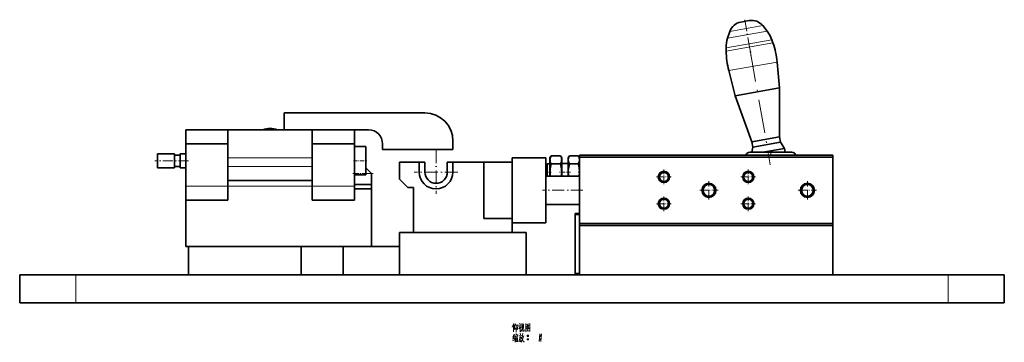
# Model space of a CAD drawing. Extents: x -161 to 1343, y -181 to 611.
# Tile 3 of 8: x 35 to 385, y 461 to 576. Entities that reach past the tile are written whole.
import ezdxf

# ---------------------------------------------------------------- set-up
doc = ezdxf.new("R2010")
doc.units = 0
doc.linetypes.add('DASHDOT', pattern=[18.5, 12, -3, 0.5, -3])

msp = doc.modelspace()

# ---------------------------------------------------------------- linework, layer by layer
at = {"color": 7, "lineweight": 35, "ltscale": 0.077335}
msp.add_line((291.31, 574.74), (294.35, 575.28), dxfattribs=at)
at = {"color": 7, "linetype": 'DASHDOT', "lineweight": 13, "ltscale": 0.346061}
msp.add_line((292.73, 575.59), (295.13, 561.96), dxfattribs=at)
at = {"color": 7, "lineweight": 13, "ltscale": 0.35763}
msp.add_line((286.62, 569.03), (300.71, 571.51), dxfattribs=at)
at = {"color": 7, "lineweight": 35, "ltscale": 0.063548}
for p, q in [((287.44, 571.43), (286.62, 569.03)), ((300.71, 571.51), (299.12, 573.49))]:
    msp.add_line(p, q, dxfattribs=at)
at = {"color": 7, "lineweight": 13, "ltscale": 0.29628}
msp.add_line((287.44, 571.43), (299.12, 573.49), dxfattribs=at)
at = {"color": 7, "lineweight": 13, "ltscale": 0.413654}
msp.add_line((286.09, 565.61), (302.38, 568.48), dxfattribs=at)
at = {"color": 7, "lineweight": 13, "ltscale": 0.422481}
msp.add_line((286.11, 564.47), (302.75, 567.41), dxfattribs=at)
at = {"color": 7, "lineweight": 35, "ltscale": 0.028373}
msp.add_line((302.75, 567.41), (302.38, 568.48), dxfattribs=at)
at = {"color": 7, "lineweight": 35, "ltscale": 0.028372}
msp.add_line((286.09, 565.61), (286.11, 564.47), dxfattribs=at)
at = {"color": 7, "linetype": 'DASHDOT', "lineweight": 13}
msp.add_line((294.52, 565.41), (301.82, 524.02), dxfattribs=at)
at = {"color": 7, "lineweight": 13, "ltscale": 0.436115}
msp.add_line((287.06, 557.51), (304.24, 560.54), dxfattribs=at)
at = {"color": 7, "lineweight": 35, "ltscale": 0.230036}
for p, q in [((305.12, 551.38), (304.24, 560.54)), ((287.06, 557.51), (289.36, 548.6))]:
    msp.add_line(p, q, dxfattribs=at)
at = {"color": 7, "lineweight": 35, "ltscale": 0.4}
msp.add_line((289.36, 548.6), (305.12, 551.38), dxfattribs=at)
at = {"color": 7, "lineweight": 35, "ltscale": 0.434029}
msp.add_line((305.14, 534.02), (305.12, 551.38), dxfattribs=at)
at = {"color": 7, "lineweight": 35, "ltscale": 0.434028}
msp.add_line((289.36, 548.6), (295.29, 532.28), dxfattribs=at)
at = {"color": 7, "lineweight": 35, "ltscale": 0.15}
for p, q in [((129, 536.51), (129, 542.51)), ((154, 536.51), (154, 530.51)), ((90, 528.01), (84, 528.01)), ((170, 519.01), (170, 525.01)), ((90, 523.01), (84, 523.01)), ((160, 517.04), (154, 517.04)), ((160, 515.51), (154, 515.51))]:
    msp.add_line(p, q, dxfattribs=at)
at = {"color": 7, "lineweight": 35}
for p, q in [((129, 542.51), (179, 542.51)), ((109, 536.51), (139, 536.51)), ((139, 536.51), (159, 536.51)), ((189, 529.51), (164, 529.51)), ((200, 525.01), (200, 505.01)), ((210, 526.51), (210, 503.51)), ((210, 505.01), (210, 525.01)), ((222, 526.51), (222, 503.51)), ((324, 527.51), (234, 527.51)), ((234, 526.81), (234, 503.21)), ((324, 526.81), (234, 526.81)), ((324, 526.81), (324, 503.21)), ((109, 518.51), (139, 518.51)), ((160, 517.04), (160, 497.01)), ((160, 515.51), (160, 495.01)), ((232.5, 506.31), (232.5, 485.61)), ((324, 503.21), (234, 503.21)), ((324, 502.51), (234, 502.51)), ((170, 500.01), (215, 500.01)), ((135, 495.01), (95, 495.01)), ((170, 495.01), (150, 495.01)), ((55, 485.01), (35, 485.01)), ((365, 485.01), (55, 485.01)), ((385, 485.01), (365, 485.01)), ((55, 475.01), (35, 475.01)), ((365, 475.01), (55, 475.01)), ((385, 475.01), (365, 475.01))]:
    msp.add_line(p, q, dxfattribs=at)
at = {"color": 7, "lineweight": 35, "ltscale": 0.125}
for p, q in [((94, 536.51), (94, 531.51)), ((139, 531.51), (139, 536.51)), ((154, 525.51), (154, 530.51)), ((158, 525.51), (158, 530.51)), ((154, 520.51), (154, 525.51)), ((158, 520.51), (158, 525.51)), ((109, 518.51), (109, 523.51)), ((94, 511.51), (94, 516.51)), ((109, 511.51), (109, 516.51)), ((139, 516.51), (139, 511.51)), ((154, 511.51), (154, 516.51))]:
    msp.add_line(p, q, dxfattribs=at)
at = {"color": 7, "lineweight": 35, "ltscale": 0.375}
for p, q in [((109, 536.51), (94, 536.51)), ((154, 536.51), (139, 536.51)), ((94, 531.51), (109, 531.51)), ((94, 516.51), (94, 531.51)), ((109, 516.51), (109, 531.51)), ((139, 531.51), (154, 531.51)), ((139, 516.51), (139, 531.51)), ((154, 516.51), (154, 531.51)), ((309.5, 528.51), (294.5, 528.51)), ((94, 511.51), (109, 511.51)), ((139, 511.51), (154, 511.51)), ((170, 500.01), (170, 485.01)), ((215, 500.01), (215, 485.01)), ((150, 495.01), (135, 495.01))]:
    msp.add_line(p, q, dxfattribs=at)
at = {"color": 7, "lineweight": 35, "ltscale": 0.25}
for p, q in [((109, 526.51), (109, 536.51)), ((295.29, 532.28), (305.14, 534.02)), ((295.63, 530.31), (305.48, 532.05)), ((210, 525.01), (200, 525.01)), ((200, 505.01), (210, 505.01)), ((95, 485.01), (95, 495.01)), ((135, 485.01), (135, 495.01)), ((150, 495.01), (150, 485.01)), ((35, 475.01), (35, 485.01)), ((385, 475.01), (385, 485.01))]:
    msp.add_line(p, q, dxfattribs=at)
at = {"color": 7, "lineweight": 35, "ltscale": 0.075}
for p, q in [((189, 529.51), (189, 532.51)), ((109, 523.51), (109, 526.51)), ((139, 523.51), (139, 526.51))]:
    msp.add_line(p, q, dxfattribs=at)
at = {"color": 7, "lineweight": 35, "ltscale": 0.050001}
msp.add_line((295.63, 530.31), (295.29, 532.28), dxfattribs=at)
at = {"color": 7, "lineweight": 35, "ltscale": 0.05}
for p, q in [((305.14, 534.02), (305.48, 532.05)), ((164, 531.51), (164, 529.51)), ((92, 527.51), (90, 527.51)), ((94, 528.01), (92, 528.01)), ((177, 525.01), (179, 525.01)), ((92, 523.51), (90, 523.51)), ((94, 523.01), (92, 523.01)), ((173, 516.01), (175, 516.01))]:
    msp.add_line(p, q, dxfattribs=at)
at = {"color": 7, "lineweight": 35, "ltscale": 0.065}
msp.add_line((306.88, 529.86), (305.48, 532.05), dxfattribs=at)
at = {"color": 7, "lineweight": 35, "ltscale": 0.1}
for p, q in [((154, 530.51), (158, 530.51)), ((154, 520.51), (158, 520.51))]:
    msp.add_line(p, q, dxfattribs=at)
at = {"color": 7, "linetype": 'DASHDOT', "lineweight": 13, "ltscale": 0.389999}
msp.add_line((183, 529.31), (183, 513.71), dxfattribs=at)
at = {"color": 7, "lineweight": 35, "ltscale": 0.046314}
msp.add_line((295.63, 530.31), (295.23, 528.51), dxfattribs=at)
at = {"color": 7, "lineweight": 35, "ltscale": 0.194993}
msp.add_line((299.2, 528.51), (306.88, 529.86), dxfattribs=at)
at = {"color": 7, "linetype": 'DASHDOT', "lineweight": 13, "ltscale": 0.030014}
msp.add_line((302, 528.61), (302, 527.41), dxfattribs=at)
at = {"color": 7, "lineweight": 35, "ltscale": 0.034383}
msp.add_line((306.88, 529.86), (307.12, 528.51), dxfattribs=at)
at = {"color": 7, "linetype": 'DASHDOT', "lineweight": 13, "ltscale": 0.300015}
msp.add_line((95, 525.51), (83, 525.51), dxfattribs=at)
at = {"color": 7, "lineweight": 35, "ltscale": 0.0625}
for p, q in [((84, 528.01), (84, 525.51)), ((84, 525.51), (84, 523.01)), ((90, 528.01), (90, 525.51)), ((90, 525.51), (90, 523.01)), ((92, 528.01), (92, 525.51)), ((92, 525.51), (92, 523.01))]:
    msp.add_line(p, q, dxfattribs=at)
at = {"color": 7, "lineweight": 13}
for p, q in [((109, 526.51), (139, 526.51)), ((109, 523.51), (139, 523.51)), ((109, 516.51), (139, 516.51))]:
    msp.add_line(p, q, dxfattribs=at)
at = {"color": 7, "linetype": 'DASHDOT', "lineweight": 13, "ltscale": 0.12}
msp.add_line((153.6, 525.51), (158.4, 525.51), dxfattribs=at)
at = {"color": 7, "lineweight": 35, "ltscale": 0.175}
msp.add_line((177, 525.01), (170, 525.01), dxfattribs=at)
at = {"color": 7, "lineweight": 35, "ltscale": 0.0875}
for p, q in [((177, 521.51), (177, 525.01)), ((179, 525.01), (179, 521.51)), ((187, 525.01), (187, 521.51)), ((189, 525.01), (189, 521.51))]:
    msp.add_line(p, q, dxfattribs=at)
at = {"color": 7, "lineweight": 35, "ltscale": 0.049999}
msp.add_line((187, 525.01), (189, 525.01), dxfattribs=at)
at = {"color": 7, "lineweight": 35, "ltscale": 0.275}
msp.add_line((200, 525.01), (189, 525.01), dxfattribs=at)
at = {"color": 7, "lineweight": 35, "ltscale": 0.3}
for p, q in [((222, 526.51), (210, 526.51)), ((234, 520.01), (222, 520.01)), ((234, 510.01), (222, 510.01)), ((222, 503.51), (210, 503.51))]:
    msp.add_line(p, q, dxfattribs=at)
at = {"color": 7, "lineweight": 35, "ltscale": 0.022329}
for p, q in [((223.5, 526.51), (223.95, 527.28)), ((227.67, 526.51), (227.22, 527.28)), ((230, 526.51), (230.45, 527.28)), ((234, 526.51), (233.55, 527.28))]:
    msp.add_line(p, q, dxfattribs=at)
at = {"color": 7, "lineweight": 35, "ltscale": 0.016747}
for p, q in [((223.5, 525.84), (223.5, 526.51)), ((227.67, 525.84), (227.67, 526.51)), ((230, 525.84), (230, 526.51))]:
    msp.add_line(p, q, dxfattribs=at)
at = {"color": 7, "lineweight": 35, "ltscale": 0.108253}
for p, q in [((223.5, 521.51), (223.5, 525.84)), ((227.67, 521.51), (227.67, 525.84)), ((230, 521.51), (230, 525.84))]:
    msp.add_line(p, q, dxfattribs=at)
at = {"color": 7, "lineweight": 35, "ltscale": 0.081921}
for p, q in [((223.95, 527.28), (227.22, 527.28)), ((223.95, 524.39), (227.22, 524.39))]:
    msp.add_line(p, q, dxfattribs=at)
at = {"color": 7, "lineweight": 35, "ltscale": 0.077671}
for p, q in [((230.45, 527.28), (233.55, 527.28)), ((230.45, 524.39), (233.55, 524.39))]:
    msp.add_line(p, q, dxfattribs=at)
at = {"color": 7, "lineweight": 35, "ltscale": 0.0175}
for p, q in [((234, 527.51), (234, 526.81)), ((324, 527.51), (324, 526.81)), ((234, 503.21), (234, 502.51)), ((324, 503.21), (324, 502.51))]:
    msp.add_line(p, q, dxfattribs=at)
at = {"color": 7, "lineweight": 35, "ltscale": 0.070711}
msp.add_line((160, 521.01), (158, 523.01), dxfattribs=at)
at = {"color": 7, "linetype": 'DASHDOT', "lineweight": 13, "ltscale": 0.39}
msp.add_line((190.8, 521.51), (175.2, 521.51), dxfattribs=at)
at = {"color": 7, "linetype": 'DASHDOT', "lineweight": 13, "ltscale": 0.058397}
msp.add_line((221.81, 521.51), (224.14, 521.51), dxfattribs=at)
at = {"color": 7, "lineweight": 35, "ltscale": 0.017678}
msp.add_line((222, 523.87), (222.5, 524.37), dxfattribs=at)
at = {"color": 7, "lineweight": 35, "ltscale": 0.059151}
msp.add_line((222, 521.51), (222, 523.87), dxfattribs=at)
at = {"color": 7, "lineweight": 35, "ltscale": 0.03768}
msp.add_line((222, 520), (222, 521.51), dxfattribs=at)
at = {"color": 7, "lineweight": 35, "ltscale": 0.071651}
msp.add_line((222.5, 521.51), (222.5, 524.37), dxfattribs=at)
at = {"color": 7, "lineweight": 35, "ltscale": 0.025}
for p, q in [((223.5, 524.37), (222.5, 524.37)), ((95, 495.01), (94, 495.01))]:
    msp.add_line(p, q, dxfattribs=at)
at = {"color": 7, "lineweight": 35, "ltscale": 0.0375}
msp.add_line((222.5, 520.01), (222.5, 521.51), dxfattribs=at)
at = {"color": 7, "lineweight": 35, "ltscale": 0.037715}
for p, q in [((223.5, 520), (223.5, 521.51)), ((227.67, 520), (227.67, 521.51)), ((230, 520), (230, 521.51))]:
    msp.add_line(p, q, dxfattribs=at)
at = {"color": 7, "linetype": 'DASHDOT', "lineweight": 13, "ltscale": 0.096844}
msp.add_line((230.77, 521.51), (226.9, 521.51), dxfattribs=at)
at = {"color": 7, "lineweight": 35, "ltscale": 0.05825}
msp.add_line((230, 524.51), (227.67, 524.51), dxfattribs=at)
at = {"color": 7, "linetype": 'DASHDOT', "lineweight": 13, "ltscale": 0.017084}
msp.add_line((234.18, 521.51), (233.5, 521.51), dxfattribs=at)
at = {"color": 7, "linetype": 'DASHDOT', "lineweight": 13, "ltscale": 0.13}
for p, q in [((264, 522.36), (264, 517.16)), ((294, 522.36), (294, 517.16)), ((266.6, 519.76), (261.4, 519.76)), ((296.6, 519.76), (291.4, 519.76)), ((264, 512.86), (264, 507.66)), ((294, 512.86), (294, 507.66)), ((266.6, 510.26), (261.4, 510.26)), ((296.6, 510.26), (291.4, 510.26))]:
    msp.add_line(p, q, dxfattribs=at)
at = {"color": 7, "linetype": 'DASHDOT', "lineweight": 13, "ltscale": 0.18}
msp.add_line((153.4, 521.01), (160.6, 521.01), dxfattribs=at)
at = {"color": 7, "lineweight": 35, "ltscale": 0.086711}
msp.add_line((154, 520.51), (154, 517.04), dxfattribs=at)
at = {"color": 7, "lineweight": 13, "ltscale": 0.05}
msp.add_line((160, 521.01), (158, 521.01), dxfattribs=at)
at = {"color": 7, "lineweight": 35, "ltscale": 0.099231}
msp.add_line((160, 517.04), (160, 521.01), dxfattribs=at)
at = {"color": 7, "lineweight": 35, "ltscale": 0.106066}
msp.add_line((170, 519.01), (173, 516.01), dxfattribs=at)
at = {"color": 7, "linetype": 'DASHDOT', "lineweight": 13, "ltscale": 0.1625}
for p, q in [((280, 518.26), (280, 511.76)), ((315, 518.26), (315, 511.76)), ((283.25, 515.01), (276.75, 515.01)), ((318.25, 515.01), (311.75, 515.01))]:
    msp.add_line(p, q, dxfattribs=at)
at = {"color": 7, "lineweight": 13, "ltscale": 0.375}
for p, q in [((94, 516.51), (109, 516.51)), ((139, 516.51), (154, 516.51))]:
    msp.add_line(p, q, dxfattribs=at)
at = {"color": 7, "lineweight": 35, "ltscale": 0.038284}
msp.add_line((154, 515.51), (154, 517.04), dxfattribs=at)
at = {"color": 7, "lineweight": 35, "ltscale": 0.399999}
msp.add_line((175, 500.01), (175, 516.01), dxfattribs=at)
at = {"color": 7, "linetype": 'DASHDOT', "lineweight": 13, "ltscale": 0.360015}
msp.add_line((235.2, 515.01), (220.8, 515.01), dxfattribs=at)
at = {"color": 7, "lineweight": 35, "ltscale": 0.4125}
msp.add_line((94, 511.51), (94, 495.01), dxfattribs=at)
at = {"color": 7, "lineweight": 35, "ltscale": 0.299999}
msp.add_line((234, 510.01), (222, 510.01), dxfattribs=at)
at = {"color": 7, "linetype": 'DASHDOT', "lineweight": 13, "ltscale": 0.045014}
msp.add_line((234.15, 506.31), (232.35, 506.31), dxfattribs=at)
at = {"color": 7, "lineweight": 35, "ltscale": 0.037499}
msp.add_line((232.5, 506.81), (234, 506.81), dxfattribs=at)
at = {"color": 7, "lineweight": 35, "ltscale": 0.0125}
for p, q in [((232.5, 506.31), (232.5, 506.81)), ((232.5, 485.11), (232.5, 485.61))]:
    msp.add_line(p, q, dxfattribs=at)
at = {"color": 7, "lineweight": 13, "ltscale": 0.037499}
msp.add_line((232.5, 506.31), (234, 506.31), dxfattribs=at)
at = {"color": 7, "lineweight": 35, "ltscale": 0.087499}
msp.add_line((210, 500.01), (210, 503.51), dxfattribs=at)
at = {"color": 7, "lineweight": 35, "ltscale": 0.4375}
for p, q in [((234, 485.01), (234, 502.51)), ((324, 485.01), (324, 502.51))]:
    msp.add_line(p, q, dxfattribs=at)
at = {"color": 7, "lineweight": 13, "ltscale": 0.25}
for p, q in [((55, 475.01), (55, 485.01)), ((365, 475.01), (365, 485.01))]:
    msp.add_line(p, q, dxfattribs=at)
at = {"color": 7, "linetype": 'DASHDOT', "lineweight": 13, "ltscale": 0.045013}
msp.add_line((234.15, 485.61), (232.35, 485.61), dxfattribs=at)
at = {"color": 7, "lineweight": 13, "ltscale": 0.037498}
msp.add_line((232.5, 485.61), (234, 485.61), dxfattribs=at)
at = {"color": 7, "lineweight": 35, "ltscale": 0.037498}
msp.add_line((232.5, 485.11), (234, 485.11), dxfattribs=at)
at = {"color": 7, "lineweight": 35}
for points in [[(223.95, 527.28), (223.75, 526.89), (223.6, 526.5), (223.53, 526.17), (223.5, 525.84)], [(223.5, 525.84), (223.52, 525.54), (223.58, 525.25), (223.73, 524.82), (223.95, 524.39)], [(227.67, 525.84), (227.65, 526.13), (227.59, 526.42), (227.44, 526.85), (227.22, 527.28)], [(227.22, 524.39), (227.42, 524.78), (227.57, 525.18), (227.64, 525.51), (227.67, 525.84)], [(230.45, 527.28), (230.19, 526.75), (230.04, 526.28), (230, 525.84)], [(230, 525.84), (230.04, 525.4), (230.19, 524.93), (230.45, 524.39)], [(234, 525.84), (233.98, 526.13), (233.92, 526.42), (233.77, 526.85), (233.55, 527.28)], [(233.55, 524.39), (233.81, 524.93), (233.96, 525.4), (234, 525.84)], [(223.5, 521.51), (223.52, 522.09), (223.58, 522.68), (223.8, 523.83), (223.95, 524.39)], [(227.67, 521.51), (227.65, 522.09), (227.59, 522.68), (227.37, 523.83), (227.22, 524.39)], [(230, 521.51), (230.02, 522.09), (230.08, 522.68), (230.3, 523.83), (230.45, 524.39)], [(234, 521.52), (233.98, 522.1), (233.92, 522.68), (233.7, 523.83), (233.55, 524.39)]]:
    msp.add_lwpolyline(points, dxfattribs=at)
at = {"color": 7, "lineweight": 13}
for points in [[(210.7, 467.76), (210.1, 466.47)], [(210.49, 464.72), (210.49, 465.94), (210.49, 467.2)], [(210.91, 467.06), (211.33, 467.59)], [(210.91, 467.2), (210.91, 465.63)], [(210.91, 465.63), (211.43, 466.15)], [(211.47, 467.24), (211.47, 465.94), (211.47, 464.61)], [(211.47, 467.03), (211.99, 467.1)], [(211.96, 465.63), (211.68, 465.98)], [(211.96, 465.63), (212.07, 467.34)], [(213.04, 467.06), (212.87, 466.57), (212.38, 465.84)], [(212.41, 466.85), (212.98, 466.92)], [(212.7, 467.73), (212.98, 467.31)], [(212.87, 466.57), (212.87, 464.79)], [(212.87, 466.4), (213.18, 466.08)], [(213.46, 467.69), (213.46, 466.01)], [(214.13, 467.52), (213.46, 467.45)], [(213.68, 466.05), (213.5, 465.42)], [(213.78, 467.1), (213.68, 466.05)], [(213.82, 465.07), (213.82, 466.15)], [(214.06, 465.94), (214.13, 467.62)], [(214.38, 465.59), (214.38, 464.96)], [(214.9, 467.73), (214.9, 466.26), (214.9, 464.75)], [(214.9, 467.69), (214.9, 466.29), (214.9, 464.89)], [(216.37, 467.55), (214.9, 467.41)], [(214.97, 465.8), (215.46, 466.22)], [(215.67, 467.27), (215.11, 466.47)], [(215.43, 466.71), (216.12, 465.98)], [(215.43, 465.63), (215.77, 465.24)], [(215.46, 466.92), (215.91, 466.99)], [(215.46, 466.22), (215.67, 466.5)], [(215.53, 466.01), (215.77, 465.73)], [(215.67, 466.5), (216.02, 467.13)], [(216.12, 465.98), (216.3, 466.01)], [(216.34, 464.93), (216.34, 466.29), (216.37, 467.69)], [(210.66, 462.97), (210.24, 462.83)], [(210.74, 463.98), (210.28, 462.9)], [(210.32, 462.2), (210.84, 462.37)], [(210.8, 463.21), (210.35, 462.2)], [(211.12, 462.69), (210.8, 462.2)], [(211.05, 463.67), (210.95, 463.11)], [(211.05, 463.53), (212.1, 463.67)], [(211.29, 463.25), (211.12, 462.69)], [(211.15, 462.76), (211.15, 461.04)], [(211.37, 462.97), (212.07, 463.07)], [(211.43, 464.16), (211.61, 463.77)], [(211.43, 462.55), (211.47, 461.15)], [(211.43, 462.44), (211.96, 462.51)], [(211.68, 463), (211.61, 462.44)], [(211.99, 462.62), (211.93, 461.22)], [(212.13, 463.77), (211.99, 463.32)], [(212.9, 463.39), (212.8, 462.48), (212.7, 462.06), (212.38, 461.18)], [(212.41, 463.32), (213.46, 463.46)], [(213.22, 462.9), (213.12, 462.06), (212.98, 461.22), (212.76, 461.5)], [(212.84, 462.72), (213.22, 462.79)], [(212.9, 464.23), (213.01, 463.67)], [(212.98, 464.79), (213.26, 465.07)], [(213.26, 465.07), (213.5, 465.42)], [(213.6, 462.9), (213.43, 462.34)], [(213.54, 462.65), (214.1, 461.22)], [(213.74, 463.53), (213.6, 462.9)], [(213.88, 462.27), (213.6, 461.64)], [(213.68, 463.14), (214.38, 463.28)], [(213.82, 464.26), (213.74, 463.53)], [(213.96, 464.96), (213.82, 465.07)], [(214.1, 463.21), (213.88, 462.27)], [(214.38, 464.96), (213.96, 464.96)], [(214.9, 465), (216.26, 465.1)], [(215.43, 463.35), (215.81, 463.35)], [(215.43, 462.09), (215.81, 462.09)], [(215.46, 463.46), (215.77, 463.46)], [(215.46, 463.21), (215.77, 463.21)], [(215.46, 462.2), (215.77, 462.2)], [(216.34, 464.82), (216.34, 464.93), (216.26, 465.1)], [(219.87, 464.09), (219.76, 462.69), (219.66, 461.29)], [(219.87, 463.35), (220.26, 463.35)], [(219.87, 462.09), (220.26, 462.09)], [(219.9, 463.46), (220.22, 463.46)], [(219.9, 463.21), (220.22, 463.21)], [(219.9, 462.2), (220.22, 462.2)], [(220.46, 464.09), (220.36, 462.69), (220.26, 461.29)], [(210.21, 461.53), (210.91, 461.92)], [(211.47, 461.88), (211.85, 461.95)], [(211.93, 461.39), (211.51, 461.32)], [(213.6, 461.64), (213.22, 461.11)], [(214.1, 461.22), (214.41, 461.22)], [(215.46, 461.95), (215.77, 461.95)], [(219.9, 461.95), (220.22, 461.95)]]:
    msp.add_lwpolyline(points, dxfattribs=at)
for points in [[(215.53, 463.14), (215.71, 463.14), (215.81, 463.25), (215.81, 463.42), (215.71, 463.53), (215.53, 463.53), (215.43, 463.42), (215.43, 463.25)], [(215.53, 461.88), (215.71, 461.88), (215.81, 461.99), (215.81, 462.16), (215.71, 462.27), (215.53, 462.27), (215.43, 462.16), (215.43, 461.99)], [(219.98, 463.14), (220.15, 463.14), (220.26, 463.25), (220.26, 463.42), (220.15, 463.53), (219.98, 463.53), (219.87, 463.42), (219.87, 463.25)], [(219.98, 461.88), (220.15, 461.88), (220.26, 461.99), (220.26, 462.16), (220.15, 462.27), (219.98, 462.27), (219.87, 462.16), (219.87, 461.99)]]:
    msp.add_lwpolyline(points, close=True, dxfattribs=at)
at = {"color": 7, "lineweight": 35}
for centre, radius in [((264, 519.76), 2), ((294, 519.76), 2), ((264, 519.76), 1.62), ((294, 519.76), 1.62), ((280, 515.01), 2.5), ((280, 515.01), 2.07), ((315, 515.01), 2.5), ((315, 515.01), 2.07), ((264, 510.26), 2), ((264, 510.26), 1.62), ((294, 510.26), 2), ((294, 510.26), 1.62)]:
    msp.add_circle(centre, radius, dxfattribs=at)
for centre, radius, start, end in [((292.18, 569.81), 5, 100, 161.1373), ((295.22, 570.35), 5, 38.8627, 100), ((292.92, 565.23), 10, 18.9495, 38.8627), ((296.09, 565.79), 10, 161.1373, 181.0505), ((274.38, 557.67), 30, 5.4978, 18.9495), ((316.1, 565.02), 30, 181.0505, 194.5022), ((179, 532.51), 10, 0, 90), ((124, 529.01), 7.93, 70.9876, 109.0124), ((159, 531.51), 5, 0, 90), ((294.5, 527.01), 1.5, 90, 160.527), ((309.5, 527.01), 1.5, 19.4748, 90), ((183, 521.51), 6, 180, 360), ((183, 521.51), 4, 180, 0), ((232.62, 521.53), 9.12, 180.1233, 189.5944), ((218.55, 521.53), 9.12, 350.4056, 359.8767), ((239.12, 521.53), 9.12, 180.1233, 189.5944), ((224.88, 521.53), 9.12, 350.4072, 359.8138)]:
    msp.add_arc(centre, radius, start, end, dxfattribs=at)
at = {"color": 7, "lineweight": 13}
msp.add_arc((124, 529.01), 7.93, 70.9969, 109.0031, dxfattribs=at)

doc.saveas('drawing.dxf')
